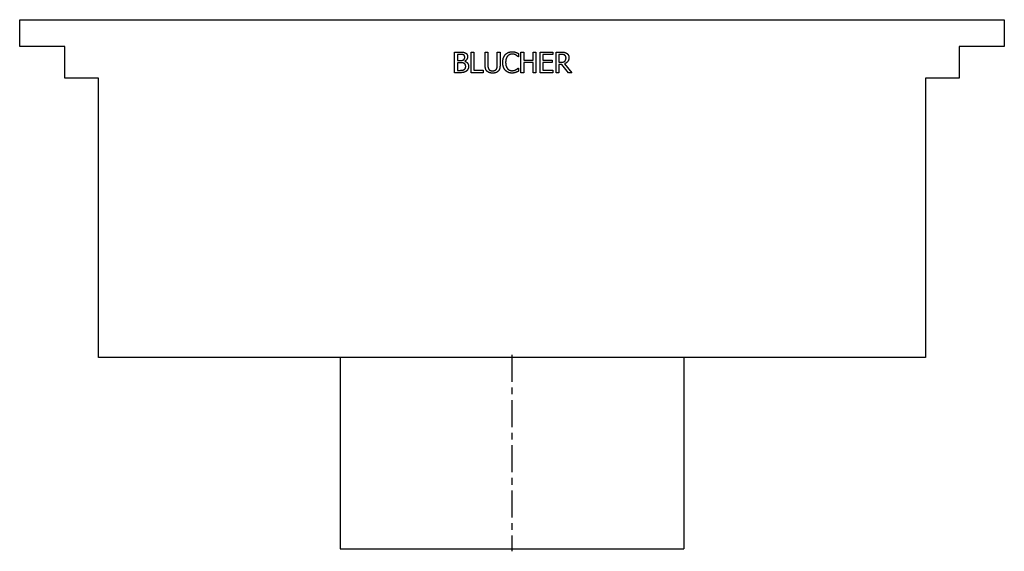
# Model space of a CAD drawing. Extents: x -8.6 to 8.6, y 0 to 9.3.
import ezdxf

# ---------------------------------------------------------------- set-up
doc = ezdxf.new("R2010")
doc.units = 0
doc.header["$MEASUREMENT"] = 0
doc.linetypes.add('CHAIN', pattern=[0.7087, 0.4724, -0.0591, 0.1181, -0.0591])
doc.layers.get('0').update_dxf_attribs({"linetype": 'CONTINUOUS'})

msp = doc.modelspace()

# ---------------------------------------------------------------- linework, layer by layer
for p, q in [((-8.602, 9.252), (8.602, 9.252)), ((-8.602, 8.78), (-8.602, 9.252)), ((8.602, 9.252), (8.602, 8.78)), ((-7.815, 8.78), (-8.602, 8.78)), ((-7.815, 8.228), (-7.815, 8.78)), ((7.815, 8.78), (7.815, 8.228)), ((8.602, 8.78), (7.815, 8.78)), ((-1.003, 8.325), (-1.003, 8.685)), ((-1.003, 8.685), (-0.908, 8.685)), ((-0.955, 8.644), (-0.955, 8.539)), ((-0.909, 8.644), (-0.955, 8.644)), ((-0.711, 8.325), (-0.711, 8.685)), ((-0.711, 8.685), (-0.664, 8.685)), ((-0.664, 8.685), (-0.664, 8.367)), ((-0.47, 8.46), (-0.47, 8.685)), ((-0.47, 8.685), (-0.422, 8.685)), ((-0.422, 8.685), (-0.422, 8.46)), ((-0.257, 8.685), (-0.209, 8.685)), ((-0.257, 8.459), (-0.257, 8.685)), ((-0.209, 8.685), (-0.209, 8.46)), ((0.112, 8.603), (0.108, 8.603)), ((0.112, 8.661), (0.112, 8.603)), ((0.157, 8.685), (0.205, 8.685)), ((0.157, 8.325), (0.157, 8.685)), ((0.205, 8.685), (0.205, 8.544)), ((0.37, 8.544), (0.37, 8.685)), ((0.37, 8.685), (0.418, 8.685)), ((0.418, 8.685), (0.418, 8.325)), ((0.491, 8.685), (0.716, 8.685)), ((0.491, 8.325), (0.491, 8.685)), ((0.539, 8.642), (0.539, 8.544)), ((0.716, 8.642), (0.539, 8.642)), ((0.716, 8.685), (0.716, 8.642)), ((0.769, 8.325), (0.769, 8.685)), ((0.769, 8.685), (0.862, 8.685)), ((0.864, 8.643), (0.817, 8.643)), ((0.817, 8.643), (0.817, 8.508)), ((-0.955, 8.539), (-0.901, 8.539)), ((-0.955, 8.499), (-0.955, 8.366)), ((-0.901, 8.499), (-0.955, 8.499)), ((-0.826, 8.527), (-0.826, 8.525)), ((0.205, 8.544), (0.37, 8.544)), ((0.205, 8.501), (0.205, 8.325)), ((0.37, 8.501), (0.205, 8.501)), ((0.37, 8.325), (0.37, 8.501)), ((0.539, 8.544), (0.704, 8.544)), ((0.704, 8.501), (0.539, 8.501)), ((0.539, 8.501), (0.539, 8.367)), ((0.704, 8.544), (0.704, 8.501)), ((0.817, 8.508), (0.859, 8.508)), ((0.817, 8.468), (0.817, 8.325)), ((0.872, 8.468), (0.817, 8.468)), ((0.985, 8.325), (0.872, 8.468)), ((0.919, 8.481), (1.047, 8.325)), ((-0.9, 8.325), (-1.003, 8.325)), ((-0.955, 8.366), (-0.916, 8.366)), ((-0.503, 8.325), (-0.711, 8.325)), ((-0.664, 8.367), (-0.503, 8.367)), ((-0.503, 8.367), (-0.503, 8.325)), ((0.109, 8.406), (0.112, 8.406)), ((0.112, 8.406), (0.112, 8.349)), ((0.205, 8.325), (0.157, 8.325)), ((0.418, 8.325), (0.37, 8.325)), ((0.716, 8.325), (0.491, 8.325)), ((0.539, 8.367), (0.716, 8.367)), ((0.716, 8.367), (0.716, 8.325)), ((0.817, 8.325), (0.769, 8.325)), ((1.047, 8.325), (0.985, 8.325)), ((-7.224, 8.228), (-7.815, 8.228)), ((-7.224, 3.346), (-7.224, 8.228)), ((7.224, 8.228), (7.224, 3.346)), ((7.815, 8.228), (7.224, 8.228)), ((7.224, 3.346), (-7.224, 3.346)), ((-3, 3.346), (-3, 0)), ((3, 3.346), (3, 0)), ((-3, 0), (3, 0))]:
    msp.add_line(p, q)
at = {"linetype": 'CHAIN'}
msp.add_line((0, 3.391), (0, -0.045), dxfattribs=at)
for points in [[(-0.844, 8.635), (-0.856, 8.641), (-0.884, 8.644), (-0.909, 8.644)], [(-0.908, 8.685), (-0.869, 8.685), (-0.831, 8.68), (-0.813, 8.67)], [(-0.826, 8.597), (-0.826, 8.61), (-0.835, 8.629), (-0.844, 8.635)], [(-0.776, 8.604), (-0.776, 8.578), (-0.803, 8.538), (-0.826, 8.527)], [(-0.813, 8.67), (-0.794, 8.66), (-0.776, 8.626), (-0.776, 8.604)], [(-0.161, 8.504), (-0.161, 8.55), (-0.138, 8.617), (-0.116, 8.642)], [(-0.116, 8.642), (-0.094, 8.666), (-0.035, 8.691), (0.001, 8.691)], [(-0.079, 8.613), (-0.094, 8.595), (-0.111, 8.539), (-0.111, 8.504)], [(0.001, 8.65), (-0.022, 8.65), (-0.063, 8.631), (-0.079, 8.613)], [(0.001, 8.691), (0.019, 8.691), (0.051, 8.686), (0.064, 8.682)], [(0.068, 8.633), (0.054, 8.641), (0.022, 8.65), (0.001, 8.65)], [(0.064, 8.682), (0.076, 8.678), (0.1, 8.667), (0.112, 8.661)], [(0.108, 8.603), (0.102, 8.609), (0.082, 8.625), (0.068, 8.633)], [(0.862, 8.685), (0.893, 8.685), (0.934, 8.678), (0.953, 8.666)], [(0.921, 8.631), (0.911, 8.638), (0.884, 8.643), (0.864, 8.643)], [(0.944, 8.583), (0.944, 8.599), (0.933, 8.623), (0.921, 8.631)], [(0.953, 8.666), (0.972, 8.654), (0.994, 8.615), (0.994, 8.587)], [(-0.901, 8.539), (-0.879, 8.539), (-0.857, 8.543), (-0.846, 8.551)], [(-0.838, 8.489), (-0.849, 8.495), (-0.876, 8.499), (-0.901, 8.499)], [(-0.846, 8.551), (-0.835, 8.558), (-0.826, 8.58), (-0.826, 8.597)], [(-0.809, 8.433), (-0.809, 8.454), (-0.821, 8.48), (-0.838, 8.489)], [(-0.835, 8.381), (-0.821, 8.39), (-0.809, 8.414), (-0.809, 8.433)], [(-0.826, 8.525), (-0.794, 8.516), (-0.759, 8.47), (-0.759, 8.435)], [(-0.759, 8.435), (-0.759, 8.408), (-0.779, 8.367), (-0.796, 8.354)], [(-0.435, 8.35), (-0.454, 8.369), (-0.47, 8.422), (-0.47, 8.46)], [(-0.422, 8.46), (-0.422, 8.435), (-0.415, 8.401), (-0.406, 8.387)], [(-0.272, 8.387), (-0.263, 8.401), (-0.257, 8.435), (-0.257, 8.459)], [(-0.209, 8.46), (-0.209, 8.422), (-0.224, 8.369), (-0.243, 8.35)], [(-0.116, 8.366), (-0.137, 8.389), (-0.161, 8.459), (-0.161, 8.504)], [(-0.111, 8.504), (-0.111, 8.467), (-0.093, 8.414), (-0.078, 8.396)], [(0.859, 8.508), (0.879, 8.508), (0.912, 8.515), (0.924, 8.527)], [(0.994, 8.587), (0.994, 8.548), (0.954, 8.494), (0.919, 8.481)], [(0.924, 8.527), (0.934, 8.537), (0.944, 8.565), (0.944, 8.583)], [(-0.916, 8.366), (-0.885, 8.366), (-0.849, 8.371), (-0.835, 8.381)], [(-0.796, 8.354), (-0.817, 8.338), (-0.863, 8.325), (-0.9, 8.325)], [(-0.339, 8.317), (-0.371, 8.317), (-0.418, 8.334), (-0.435, 8.35)], [(-0.406, 8.387), (-0.397, 8.373), (-0.363, 8.358), (-0.339, 8.358)], [(-0.339, 8.358), (-0.317, 8.358), (-0.282, 8.373), (-0.272, 8.387)], [(-0.243, 8.35), (-0.261, 8.333), (-0.306, 8.317), (-0.339, 8.317)], [(0, 8.318), (-0.035, 8.318), (-0.094, 8.342), (-0.116, 8.366)], [(-0.078, 8.396), (-0.063, 8.378), (-0.022, 8.36), (0.001, 8.36)], [(0.064, 8.329), (0.049, 8.324), (0.022, 8.318), (0, 8.318)], [(0.001, 8.36), (0.021, 8.36), (0.057, 8.37), (0.07, 8.378)], [(0.112, 8.349), (0.1, 8.344), (0.079, 8.333), (0.064, 8.329)], [(0.07, 8.378), (0.084, 8.385), (0.103, 8.401), (0.109, 8.406)]]:
    msp.add_open_spline(points, degree=2)

doc.saveas('drawing.dxf')
